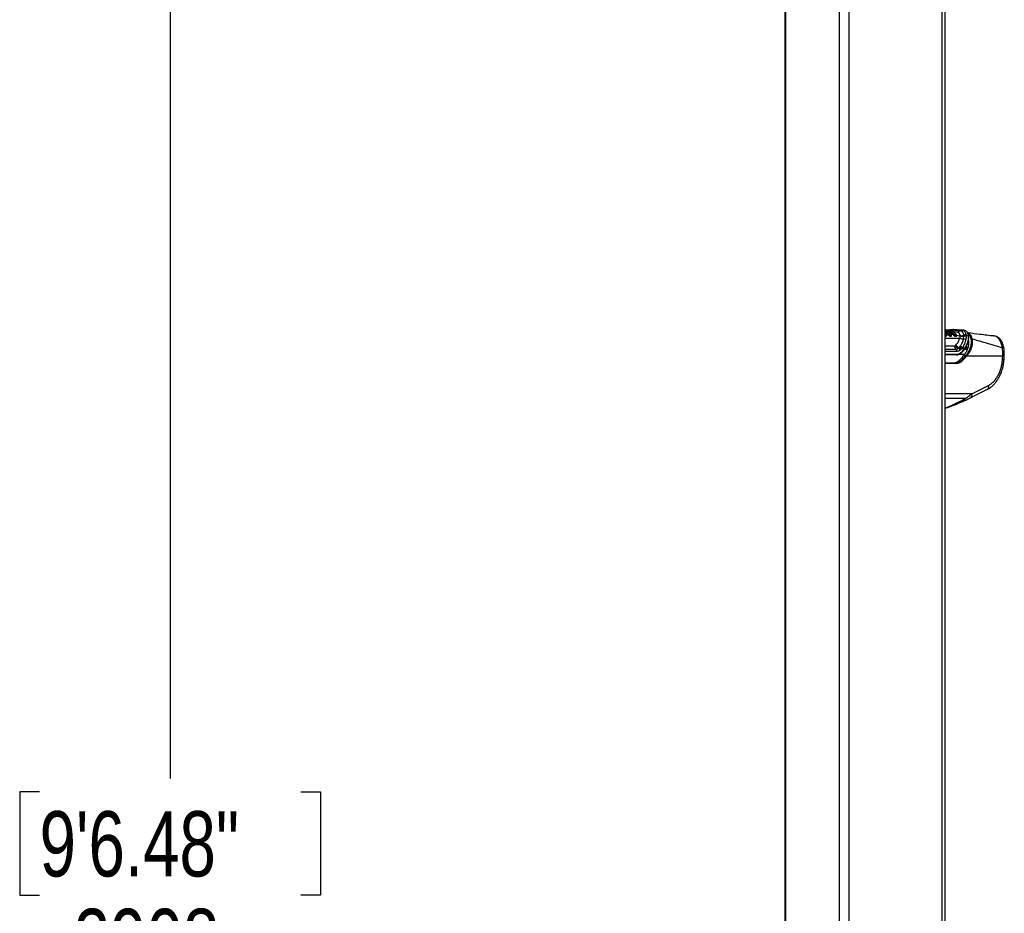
# Model space of a CAD drawing. Header units: millimetres. Extents: x 58489 to 443956, y 19852 to 392375.
# Tile 2 of 66: x 58489 to 96204, y 111750 to 145978. Entities that reach past the tile are written whole.
import ezdxf

# ---------------------------------------------------------------- set-up
doc = ezdxf.new("R2010")
doc.units = ezdxf.units.MM
doc.header["$LTSCALE"] = 50
doc.layers.add('COMPONENT_GEOMETRY', color=7, linetype='Continuous')
doc.styles.add('SLDTEXTSTYLE0', font='TXT', dxfattribs={"width": 0.75})
doc.dimstyles.new('SLDDIMSTYLE0', dxfattribs={"dimtxt": 2500, "dimasz": 165.1, "dimexe": 0, "dimexo": 0.0625, "dimgap": 625, "dimtad": 0, "dimtih": 1, "dimtoh": 1, "dimdec": 0, "dimrnd": 1e-09, "dimzin": 12, "dimdsep": 46, "dimtxsty": 'SLDTEXTSTYLE0', "dimsah": 1, "dimcen": 0.09, "dimadec": 0, "dimazin": 3, "dimtfac": 1, "dimtdec": 0, "dimtofl": 0, "dimtmove": 0, "dimatfit": 3, "dimfxl": 1, "dimfrac": 2, "dimtolj": 1, "dimtzin": 12, "dimarcsym": 0})

# ---------------------------------------------------------------- blocks, each defined once
blk = doc.blocks.new('_D_4')
at = {"layer": 'COMPONENT_GEOMETRY', "color": 7}
for p, q in [((93661, 185501), (64094, 185501)), ((64253, 185501), (64253, 116916)), ((59251, 116408), (58489, 116408)), ((58489, 116408), (58489, 112439)), ((69254, 116408), (70016, 116408)), ((70016, 116408), (70016, 112439)), ((58489, 112439), (59251, 112439)), ((70016, 112439), (69254, 112439)), ((64253, 40114), (64253, 108699)), ((84894, 40114), (64094, 40114))]:
    blk.add_line(p, q, dxfattribs=at)
for points in [[(64253, 185501), (64227, 185335), (64278, 185335)], [(64253, 40114), (64278, 40279), (64227, 40279)]]:
    blk.add_solid(points, dxfattribs=at)
at = {"layer": 'COMPONENT_GEOMETRY', "color": 7, "char_height": 2500, "attachment_point": 1, "style": 'SLDTEXTSTYLE0'}
for s, insert in [('9\'6.48"', (59251, 115662)), ('2908', (60558, 111922))]:
    blk.add_mtext(s, dxfattribs=dict(at, insert=insert))

msp = doc.modelspace()

# ---------------------------------------------------------------- linework, layer by layer
at = {"color": 7, "linetype": 'Continuous', "lineweight": 25}
for p, q in [((87791.57, 184989.24), (87791.57, 45323.44)), ((93936.81, 41289.23), (93936.81, 184989.24)), ((93953.25, 133952.44), (93936.81, 133974.14)), ((93951.51, 134093.88), (93946.33, 134093.33)), ((94005.11, 133967.43), (94003.61, 133969.38)), ((94007.3, 133964.55), (94005.11, 133967.43)), ((94017.32, 133977.02), (94018.82, 133975.07)), ((94018.82, 133975.07), (94021.03, 133972.18)), ((94038, 133985.82), (94040.26, 133982.86)), ((94040.26, 133982.86), (94135.81, 133963.64)), ((94042.38, 134065.26), (94043.28, 134065.17)), ((94043.28, 134065.17), (94044.57, 134065.04)), ((94056.99, 134078.17), (94058.3, 134078.04)), ((94147.58, 134067.15), (94058.3, 134078.04)), ((94143.13, 133957.99), (94141.03, 133960.87)), ((94148.84, 134067.02), (94147.58, 134067.15)), ((94147.79, 133940.98), (94231.3, 133924.4)), ((94233.77, 133921.28), (94231.3, 133924.4)), ((94238.43, 133915.59), (94233.77, 133921.28)), ((94244.65, 133932.5), (94246.97, 133929.59)), ((94246.97, 133929.59), (94251.33, 133924.3)), ((94380.41, 134013.46), (94250.84, 134029.33)), ((94265.38, 133941.37), (94269.33, 133936.57)), ((94269.33, 133936.57), (94354.33, 133919.22)), ((94354.33, 133919.22), (94353.86, 133920.78)), ((94360.77, 133907.47), (94364.81, 133897.72)), ((94364.81, 133897.72), (94365.12, 133896.7)), ((94364.81, 133897.72), (94509.69, 133868.56)), ((94365.12, 133896.7), (94365.64, 133894.83)), ((94384.16, 134013), (94380.41, 134013.46)), ((94490.69, 134064), (94485.89, 134064.56)), ((94492.9, 134063.72), (94490.69, 134064)), ((94546.26, 134093.75), (94550.92, 134093.21)), ((94550.92, 134093.21), (94553.05, 134092.97)), ((94647.81, 134081.28), (94553.05, 134092.97)), ((94737.94, 134047.21), (94647.81, 134081.28)), ((94652.36, 133886.45), (94650.9, 133902.34)), ((94738.1, 133893.91), (94739.02, 133876.49)), ((94738.1, 133893.91), (94835.94, 133872.21)), ((94328.2, 133498.72), (94344.77, 133515.16)), ((94509.69, 133868.56), (94509.61, 133886.98)), ((94643.64, 133753.67), (94653.46, 133859.99)), ((94653.46, 133859.99), (94652.36, 133886.45)), ((94739.67, 133847.43), (94728.23, 133728.38)), ((94739.02, 133876.49), (94739.67, 133847.43)), ((94844.7, 133671.67), (94835.25, 133705.85)), ((95804.51, 133868.68), (95739.52, 133872.51)), ((94364.4, 133139.83), (93936.81, 133139.83)), ((94324.25, 133495.22), (94328.2, 133498.72)), ((94442.11, 133390.61), (94452.98, 133400.86)), ((94452.98, 133400.86), (94471.04, 133420.43)), ((94471.04, 133420.43), (94496.07, 133448.33)), ((94496.07, 133448.33), (94511.85, 133467.81)), ((94525.31, 133331.08), (94510.43, 133317.43)), ((94571.92, 133378.06), (94544.51, 133350.25)), ((94588.12, 133410.63), (94571.92, 133378.06)), ((94682.19, 133378.06), (94571.92, 133378.06)), ((94588.12, 133410.63), (94703.05, 133410.63)), ((94703.05, 133410.63), (94682.19, 133378.06)), ((94684.18, 133357.98), (94684.41, 133358.25)), ((93936.81, 132840.86), (94348.47, 132840.86)), ((94474.3, 132925.63), (94551.51, 132925.63)), ((96141.72, 133090.86), (94760.62, 133090.86)), ((94958.89, 131653.36), (95592.05, 131969.98))]:
    msp.add_line(p, q, dxfattribs=at)
at = {"color": 8, "linetype": 'Continuous', "lineweight": 25}
for p, q in [((87818.5, 184989.24), (87818.5, 45266.68)), ((89879.42, 184989.24), (89879.42, 41289.23)), ((90248.98, 184989.24), (90248.98, 41289.23)), ((93816.08, 184989.24), (93816.08, 41289.23)), ((94020.97, 134066.88), (94042.38, 134065.26)), ((94203.39, 134080.13), (94085.33, 134074.74)), ((93936.81, 133780.9), (94502.58, 133780.9)), ((94826.83, 133669.92), (94844.11, 133669.92)), ((93936.81, 133485.44), (94296.09, 133485.44)), ((93936.81, 133358.43), (94359.92, 133358.43)), ((94397.22, 133273.76), (93936.81, 133273.76)), ((93936.81, 133170.88), (94385.6, 133170.88)), ((94682, 133150.72), (94437.55, 133150.72)), ((94683.65, 133357.37), (94796.25, 133357.37)), ((94802.43, 133375.16), (94696.94, 133375.16)), ((94735.23, 133436.63), (94823.77, 133436.63)), ((94366.06, 132813.45), (93936.81, 132813.45)), ((94958.89, 131653.36), (93936.81, 131653.36)), ((94702.36, 131464.71), (93936.81, 131464.71))]:
    msp.add_line(p, q, dxfattribs=at)
at = {"color": 8, "linetype": 'Continuous', "lineweight": 25, "flags": 128}
for points in [[(93947.71, 133954.71), (93942.93, 133961.44), (93938.12, 133968.1), (93936.81, 133969.88)], [(93943.81, 134093.08), (93940.1, 134092.52), (93938.47, 134092.17)], [(93946.34, 134093.36), (93942.42, 134092.77), (93938.61, 134091.86)], [(94169.2, 133900.98), (94169.56, 133900.26), (94173.89, 133870.04), (94168.21, 133853.15), (94159.68, 133845.92), (94147.3, 133843.28), (94131.58, 133846), (94112.42, 133854.74), (94087.36, 133872.32), (94057.12, 133900.78), (94027.39, 133937.09), (94027.39, 133937.09)], [(93936.81, 133858.52), (93937.77, 133860.37), (93938.85, 133862.08)], [(96190.45, 133388.02), (96189.19, 133391.49), (96182.42, 133397), (96170.02, 133401.5), (96152.37, 133404.87), (96129.98, 133407)]]:
    msp.add_lwpolyline(points, dxfattribs=at)
at = {"color": 7, "linetype": 'Continuous', "lineweight": 25, "flags": 128}
for points in [[(93962.39, 134093.75), (93954.9, 134094.13), (93951.52, 134093.91)], [(94027.39, 133937.09), (94024.92, 133940.58), (94022.44, 133944.06), (94019.95, 133947.52), (94017.44, 133950.96), (94014.93, 133954.38), (94012.4, 133957.79), (94009.86, 133961.18), (94007.3, 133964.55)], [(94021.03, 133972.18), (94023.61, 133968.78), (94026.18, 133965.35), (94028.74, 133961.91), (94031.28, 133958.45), (94033.81, 133954.97), (94036.33, 133951.47), (94038.83, 133947.96), (94041.33, 133944.43)], [(94040.26, 133982.86), (94042.87, 133979.41), (94045.48, 133975.93), (94048.07, 133972.44), (94050.65, 133968.93), (94053.21, 133965.4), (94055.77, 133961.86), (94058.31, 133958.29), (94060.84, 133954.71)], [(94142.16, 133954.71), (94141.63, 133955.47), (94141.1, 133956.22), (94140.57, 133956.97), (94140.04, 133957.72), (94139.5, 133958.47), (94138.97, 133959.22), (94138.44, 133959.97), (94137.9, 133960.72)], [(94644.52, 133100.76), (94652.61, 133111.23), (94660.65, 133121.8), (94668.62, 133132.46), (94676.53, 133143.2), (94684.39, 133154.03), (94692.18, 133164.96), (94699.91, 133175.97), (94707.58, 133187.06)], [(96193.39, 132965.34), (96195.21, 132998.83), (96200.67, 133099.26)], [(94907.57, 131493.72), (95156.44, 131618.16), (95540.74, 131810.38)]]:
    msp.add_lwpolyline(points, dxfattribs=at)
at = {"color": 8, "linetype": 'Continuous', "lineweight": 25}
for centre, radius, start, end in [((93956.4, 134047.48), 46.68, 95.998867, 111.899031), ((94351.92, 133908.89), 10.6, 16.765623, 76.835649), ((94829.4, 133853.92), 19.42, 7.973184, 70.337863), ((94560.09, 133245.72), 18.74, 324.680691, 36.633647), ((94669.56, 133366.62), 17.04, 330.602972, 42.152631), ((96155.22, 133206.85), 116.77, 263.364817, 292.904724), ((94832.47, 131605.98), 135.01, 303.579527, 20.543485), ((94614.31, 131453.38), 88.78, 300.01833, 7.330927)]:
    msp.add_arc(centre, radius, start, end, dxfattribs=at)
at = {"color": 7, "linetype": 'Continuous', "lineweight": 25}
for centre, radius, start, end in [((94001.62, 133989.09), 19.81, 275.787474, 322.454834), ((94005.21, 133984.49), 20.04, 275.987707, 322.121628), ((94043.18, 133954.96), 28.06, 95.986745, 142.132043), ((94032.15, 134066.25), 10.28, 272.497988, 354.461975), ((94034.27, 134066.11), 10.36, 272.486596, 354.072379), ((94058.92, 134063.64), 14.41, 92.459424, 174.417824), ((94136.44, 133957.32), 6.35, 37.597306, 95.682804), ((94226.07, 133948.08), 24.25, 282.470984, 320.032868), ((94229.81, 133942.26), 28.02, 287.925615, 320.162248), ((94281.38, 133899.52), 38.95, 108.011742, 140.487397), ((94135.17, 134016.12), 195.32, 315.347582, 319.860721), ((94352.64, 133909.84), 9.67, 329.499278, 12.589518), ((94388.44, 134131.29), 118.11, 266.100637, 325.595424), ((94392.26, 134132.85), 120.12, 266.135489, 325.02557), ((94541.65, 134026.26), 67.64, 86.093473, 145.520012), ((94546.38, 134025.89), 67.48, 86.141468, 145.615574), ((94548.55, 134025.74), 67.38, 86.171952, 145.686567), ((94682.52, 133774.23), 131.96, 65.090516, 103.864845), ((94681.31, 133756.37), 133.26, 64.33861, 102.546605), ((93967.42, 133850.93), 16.46, 149.556207, 207.679956), ((93976.19, 133856.03), 13.46, 153.843349, 224.287694), ((94346.89, 133849.34), 20.91, 144.817116, 189.412625), ((94558.27, 133668.22), 262.7, 215.639436, 250.606387), ((94367.53, 133859.01), 12.48, 154.7452, 229.544226), ((94615.71, 133987.9), 235.89, 241.341617, 276.798304), ((94581.75, 134094.15), 219.38, 250.800735, 288.77583), ((94594.37, 134079.08), 226.91, 248.088316, 285.093884), ((94647.56, 133612.66), 141.06, 55.118739, 91.593415), ((94678.09, 133726.95), 135.3, 62.92637, 100.489829), ((94957.14, 133710.67), 37.24, 72.283458, 121.481721), ((94479.77, 133498.21), 184.12, 183.975451, 229.388512), ((94544.09, 133624.19), 254.87, 210.398097, 246.413643), ((94546.66, 133648.79), 265.03, 214.487007, 249.300967), ((94287.61, 133276.03), 109.63, 358.813283, 48.730542), ((94358.85, 133166.38), 27.13, 281.80867, 9.536622), ((94371.5, 133256.21), 151.81, 23.780155, 62.283958), ((94384.41, 133257.42), 158.99, 27.601389, 64.451771), ((94403.78, 133276.48), 158.9, 27.664315, 64.957181), ((94431.22, 133302.27), 159.8, 28.309667, 66.059487), ((94462.93, 133323.08), 152.77, 34.964712, 71.324522), ((94566.58, 133244.04), 12.7, 268.114687, 313.869385), ((94690.27, 133397.08), 18.63, 334.008995, 46.66379), ((94343.47, 132818.3), 23.1, 347.887012, 77.516656), ((94544.27, 132889.21), 37.13, 20.911011, 78.753596), ((94722.93, 133068.63), 43.76, 30.524288, 79.322826)]:
    msp.add_arc(centre, radius, start, end, dxfattribs=at)
for centre, major_axis, ratio, start_param, end_param in [((94352.79, 133639.83), (-23.17, 499.73), 0.7063465, 3.10884935, 3.72350434), ((94373.99, 133640.88), (-23.17, 469.72), 0.70624659, 3.10677082, 3.72142581), ((93672.55, 134979.97), (-103.97, 2107.82), 0.70624659, 3.72142581, 3.81498006), ((94305.72, 133340.86), (67.42, 497.76), 0.70062094, 3.23620729, 3.82708896), ((94384.35, 133340.86), (70.7, 497.55), 0.69996931, 3.24072601, 3.83160768), ((94401.94, 133338.45), (70.79, 522.65), 0.70062094, 3.23620729, 3.82708896), ((93818.51, 134540.86), (262.27, 1936.3), 0.70062094, 3.82708896, 3.97332551), ((93897.14, 134540.86), (265.55, 1936.09), 0.70045624, 3.82825334, 3.98276716), ((93914.74, 134538.45), (265.64, 1961.19), 0.70062094, 3.82708896, 3.98160278), ((92876.62, 124918.81), (2776.49, 40435.49), 0.06802614, 4.91718102, 4.92056034)]:
    msp.add_ellipse(centre, major_axis=major_axis, ratio=ratio, start_param=start_param, end_param=end_param, dxfattribs=at)
for points, knots in [([(94135.81, 133963.64), (94117.16, 133986.67), (94089.18, 134021.2), (94048.47, 134051.22), (94002.02, 134078.98), (93964.13, 134086.93), (93935.01, 134093.03)], [0, 0, 0, 0, 0.32846441, 0.49261643, 0.61017597, 1, 1, 1, 1]), ([(94003.61, 133969.38), (94001.26, 133972.36), (93986.29, 133991.33), (93964.52, 134014.75), (93943.07, 134029.73), (93936.81, 134034.09)], [0, 0, 0, 0, 0.11680275, 0.74258623, 1, 1, 1, 1]), ([(93947.71, 133954.71), (93949.19, 133954.53), (93952.17, 133954.16), (93954.24, 133951.3), (93954.19, 133947.8), (93953.02, 133945.33), (93952.59, 133944.43)], [0, 0, 0, 0, 0.27964296, 0.55927671, 0.83889684, 1, 1, 1, 1]), ([(93964.11, 133861.96), (93964.97, 133862.52), (93969.14, 133865.24), (93975.46, 133875.86), (93975.31, 133892.96), (93968.98, 133917.28), (93959.48, 133933.02), (93952.59, 133944.43)], [0, 0, 0, 0, 0.04143881, 0.20129578, 0.49918017, 0.63727286, 1, 1, 1, 1]), ([(93956.09, 133937.09), (93963.41, 133924.9), (93973.55, 133908.03), (93980.22, 133881.62), (93980.06, 133862.52), (93972.6, 133850.52), (93967.62, 133847.31), (93966.56, 133846.63)], [0, 0, 0, 0, 0.35081828, 0.485424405, 0.783987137, 0.954196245, 1, 1, 1, 1]), ([(93958.44, 134085.92), (93972.53, 134085.09), (94005.41, 134083.16), (94038.24, 134079.98), (94056.99, 134078.17)], [0, 0, 0, 0, 0.42873289, 1, 1, 1, 1]), ([(93962.39, 134093.75), (94030.49, 134099.72), (94130.84, 134108.51), (94228.57, 134109.36), (94259.97, 134109.64)], [0, 0, 0, 0, 0.67874978, 1, 1, 1, 1]), ([(94005.11, 133967.43), (94006.21, 133967.54), (94008.43, 133967.75), (94012.26, 133969.46), (94015.96, 133971.94), (94017.87, 133974.02), (94018.83, 133975.06)], [0, 0, 0, 0, 0.24999082, 0.50000257, 0.7499824, 1, 1, 1, 1]), ([(94038, 133985.82), (94036.25, 133985.63), (94032.76, 133985.25), (94026.72, 133982.26), (94021.92, 133978.6), (94019.65, 133976.02), (94018.82, 133975.07)], [0, 0, 0, 0, 0.2796827, 0.55937902, 0.83906627, 1, 1, 1, 1]), ([(94027.39, 133937.09), (94028.5, 133937.19), (94030.72, 133937.4), (94034.59, 133939.04), (94038.37, 133941.43), (94040.34, 133943.43), (94041.33, 133944.43)], [0, 0, 0, 0, 0.24999429, 0.49999148, 0.75001434, 1, 1, 1, 1]), ([(94221.84, 133936.82), (94205.58, 133956.35), (94178.8, 133988.52), (94116.95, 134035.22), (94068.99, 134047.2), (94034.72, 134055.76)], [0, 0, 0, 0, 0.30594293, 0.504043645, 1, 1, 1, 1]), ([(94060.84, 133954.71), (94059.09, 133954.53), (94055.58, 133954.16), (94049.46, 133951.3), (94044.54, 133947.81), (94042.19, 133945.33), (94041.33, 133944.43)], [0, 0, 0, 0, 0.27964176, 0.55927433, 0.83890174, 1, 1, 1, 1]), ([(94041.33, 133944.43), (94050.08, 133933.04), (94065.96, 133912.39), (94093.7, 133886.07), (94116.81, 133869.33), (94134.51, 133860.96), (94148.06, 133858.47), (94157.96, 133860.98), (94163.94, 133865.03), (94165, 133868.98), (94165.23, 133869.81)], [0, 0, 0, 0, 0.25552825, 0.46341188, 0.6109329, 0.71444732, 0.80200031, 0.88710637, 0.9762889, 1, 1, 1, 1]), ([(94057, 134078.17), (94055.37, 134078.1), (94052.09, 134077.98), (94047.58, 134074.46), (94044.61, 134069.83), (94043.64, 134066.42), (94043.28, 134065.17)], [0, 0, 0, 0, 0.27962541, 0.55921861, 0.83883122, 1, 1, 1, 1]), ([(94044.57, 134065.04), (94045.13, 134064.98), (94080.21, 134061.13), (94128.97, 134043.19), (94191.68, 133997.16), (94219.06, 133964.24), (94235.68, 133944.25)], [0, 0, 0, 0, 0.00796253, 0.49576371, 0.69387344, 1, 1, 1, 1]), ([(94058.3, 134078.04), (94070.42, 134076.17), (94118.17, 134068.84), (94188.85, 134032.23), (94235.77, 133977.28), (94255.01, 133954.75)], [0, 0, 0, 0, 0.167171, 0.65860249, 1, 1, 1, 1]), ([(94060.84, 133954.71), (94069.11, 133944.01), (94083.84, 133924.93), (94108.71, 133901.79), (94127.61, 133888.58), (94140.19, 133882.91), (94148.98, 133881.56), (94155.78, 133883.55), (94160.94, 133889.46), (94163.61, 133901.87), (94160.22, 133924.32), (94148.9, 133943.37), (94142.16, 133954.71)], [0, 0, 0, 0, 0.18155098, 0.32379457, 0.40885202, 0.4622954, 0.5041855, 0.54598374, 0.60055807, 0.67730413, 0.80790481, 1, 1, 1, 1]), ([(94137.9, 133960.72), (94137.9, 133960.73), (94137.21, 133961.7), (94136.51, 133962.68), (94135.81, 133963.64)], [0, 0, 0, 0, 0.00964987, 1, 1, 1, 1]), ([(94137.9, 133960.72), (94139.42, 133960.55), (94142.46, 133960.21), (94143.56, 133958.12), (94144.1, 133957.07)], [0, 0, 0, 0, 0.49998338, 1, 1, 1, 1]), ([(94142.16, 133954.71), (94143.68, 133954.54), (94146.72, 133954.21), (94147.8, 133952.13), (94148.34, 133951.1)], [0, 0, 0, 0, 0.50000822, 1, 1, 1, 1]), ([(94165.4, 133869.68), (94166.62, 133871.94), (94170.18, 133878.52), (94171.4, 133892.96), (94167.93, 133915.17), (94158.67, 133936.87), (94149.09, 133949.94), (94146.71, 133953.2)], [0, 0, 0, 0, 0.08537702, 0.24877229, 0.50409061, 0.87638636, 1, 1, 1, 1]), ([(94336.15, 133953.5), (94316.47, 133975.32), (94282.8, 134012.67), (94226.95, 134046.11), (94184, 134061.9), (94157.64, 134065.74), (94148.84, 134067.02)], [0, 0, 0, 0, 0.36024328, 0.61647739, 0.8720902, 1, 1, 1, 1]), ([(94259.97, 134109.64), (94254.76, 134109.81), (94244.36, 134110.17), (94229.17, 134104.51), (94215.02, 134094.87), (94207.26, 134085.05), (94203.39, 134080.13)], [0, 0, 0, 0, 0.24999841, 0.49999996, 0.74999867, 1, 1, 1, 1]), ([(94485.89, 134064.56), (94405.99, 134071.56), (94312.96, 134079.71), (94216.95, 134080.08), (94203.39, 134080.13)], [0, 0, 0, 0, 0.8587374, 1, 1, 1, 1]), ([(94221.84, 133936.82), (94222.94, 133936.92), (94225.16, 133937.12), (94229.01, 133938.77), (94232.75, 133941.19), (94234.7, 133943.23), (94235.68, 133944.25)], [0, 0, 0, 0, 0.2499904, 0.5000089, 0.74996751, 1, 1, 1, 1]), ([(94231.3, 133924.4), (94230.05, 133926), (94226.77, 133930.2), (94223.72, 133934.29), (94221.84, 133936.82)], [0, 0, 0, 0, 0.38107116, 1, 1, 1, 1]), ([(94246.96, 133929.6), (94245.99, 133928.59), (94244.04, 133926.56), (94240.43, 133923.95), (94236.8, 133921.99), (94234.79, 133921.51), (94233.78, 133921.27)], [0, 0, 0, 0, 0.24999405, 0.50000679, 0.75000213, 1, 1, 1, 1]), ([(94255.01, 133954.75), (94253.26, 133954.57), (94249.77, 133954.22), (94243.69, 133951.31), (94238.83, 133947.72), (94236.52, 133945.18), (94235.68, 133944.25)], [0, 0, 0, 0, 0.27965552, 0.55931849, 0.83895024, 1, 1, 1, 1]), ([(94235.68, 133944.25), (94237.47, 133941.86), (94240.36, 133937.98), (94243.47, 133934.01), (94244.65, 133932.5)], [0, 0, 0, 0, 0.618312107, 1, 1, 1, 1]), ([(94274.12, 133878.85), (94266.73, 133885.72), (94253.91, 133897.65), (94243.04, 133910.25), (94238.43, 133915.59)], [0, 0, 0, 0, 0.57628852, 1, 1, 1, 1]), ([(94265.38, 133941.37), (94263.79, 133940.97), (94260.6, 133940.18), (94254.84, 133936.81), (94250.13, 133933.03), (94247.82, 133930.51), (94246.97, 133929.59)], [0, 0, 0, 0, 0.2797594, 0.55949555, 0.83924241, 1, 1, 1, 1]), ([(94251.33, 133924.3), (94255.63, 133919.32), (94265.73, 133907.63), (94277.65, 133896.56), (94284.49, 133890.21)], [0, 0, 0, 0, 0.42636473, 1, 1, 1, 1]), ([(94255.01, 133954.75), (94256.11, 133953.27), (94258.32, 133950.32), (94261.79, 133945.86), (94264.19, 133942.86), (94265.38, 133941.37)], [0, 0, 0, 0, 0.335834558, 0.671419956, 1, 1, 1, 1]), ([(94259.97, 134109.64), (94291.17, 134109.36), (94388.31, 134108.51), (94482.4, 134099.72), (94546.26, 134093.75)], [0, 0, 0, 0, 0.32125022, 1, 1, 1, 1]), ([(94269.33, 133936.57), (94277.85, 133927.11), (94291.06, 133912.44), (94311.79, 133895.42), (94325.22, 133887), (94335.32, 133882.91), (94342.76, 133881.56), (94349.81, 133883.24), (94355.55, 133889.42), (94358.17, 133901.7), (94355.7, 133912.97), (94354.33, 133919.22)], [0, 0, 0, 0, 0.23198272, 0.36006543, 0.46687018, 0.51258808, 0.57221444, 0.63194249, 0.71167477, 0.84017281, 1, 1, 1, 1]), ([(94284.49, 133890.21), (94291.71, 133884.23), (94305.19, 133873.06), (94321.22, 133864.28), (94328.81, 133861.72), (94329.8, 133861.39)], [0, 0, 0, 0, 0.50087368, 0.93492612, 1, 1, 1, 1]), ([(94353.86, 133920.78), (94353.61, 133921.55), (94352.24, 133925.76), (94349.03, 133933.4), (94343.48, 133943.6), (94338.59, 133950.2), (94336.15, 133953.5)], [0, 0, 0, 0, 0.06994172, 0.3797795, 0.68985505, 1, 1, 1, 1]), ([(94356.35, 133924.75), (94351.91, 133934.15), (94346.88, 133944.79), (94339.21, 133954.14), (94338.32, 133955.22)], [0, 0, 0, 0, 0.88441646, 1, 1, 1, 1]), ([(94354.84, 133920.26), (94354.31, 133921.79), (94353.53, 133924.07), (94351.99, 133926.25), (94351.48, 133926.97)], [0, 0, 0, 0, 0.66915002, 1, 1, 1, 1]), ([(94356.24, 133864.34), (94357.3, 133865.49), (94361.67, 133870.23), (94364.32, 133881.2), (94363.59, 133894.31), (94361.68, 133902.05), (94360.97, 133904.94)], [0, 0, 0, 0, 0.12429339, 0.51140682, 0.81783527, 1, 1, 1, 1]), ([(94365.64, 133894.83), (94366.39, 133891.71), (94368.41, 133883.26), (94369.06, 133868.67), (94365.83, 133856.32), (94360.72, 133850.88), (94359.43, 133849.51)], [0, 0, 0, 0, 0.17543178, 0.47472804, 0.86803252, 1, 1, 1, 1]), ([(94509.61, 133886.98), (94505.05, 133910.4), (94499.2, 133940.44), (94464.76, 133983.88), (94428.77, 134005.59), (94391.48, 134011.78), (94384.16, 134013)], [0, 0, 0, 0, 0.36977416, 0.47412578, 0.89669032, 1, 1, 1, 1]), ([(94650.9, 133902.34), (94642.56, 133934.97), (94625.99, 133999.82), (94560.34, 134049.97), (94510.2, 134060.19), (94492.9, 134063.72)], [0, 0, 0, 0, 0.39865578, 0.79244749, 1, 1, 1, 1]), ([(94553.05, 134092.97), (94588.79, 134083.44), (94659.68, 134064.55), (94720.78, 133985.53), (94733.03, 133920.72), (94738.1, 133893.91)], [0, 0, 0, 0, 0.37360025, 0.74094324, 1, 1, 1, 1]), ([(94847.03, 133856.02), (94845.94, 133872.36), (94843.33, 133911.43), (94822, 133965.33), (94789.49, 134014.04), (94759.57, 134035.66), (94745.76, 134045.64)], [0, 0, 0, 0, 0.20529554, 0.4908498, 0.76504609, 1, 1, 1, 1]), ([(94800.13, 133992.61), (94956.12, 133973.43), (95296.27, 133931.59), (95626, 133890.77), (95804.51, 133868.68)], [0, 0, 0, 0, 0.45861792, 1, 1, 1, 1]), ([(93938.85, 133862.08), (93939.47, 133861.87), (93942.03, 133860.98), (93947.02, 133859.64), (93951, 133859.4), (93953.23, 133859.27)], [0, 0, 0, 0, 0.12131907, 0.50747118, 1, 1, 1, 1]), ([(93966.56, 133846.63), (93966.17, 133846.42), (93964.25, 133845.37), (93960, 133843.76), (93955.39, 133843.45), (93952.84, 133843.28)], [0, 0, 0, 0, 0.10109216, 0.50337145, 1, 1, 1, 1]), ([(93953.23, 133859.27), (93955.24, 133859.41), (93958.9, 133859.65), (93962.27, 133860.95), (93963.8, 133861.79), (93964.11, 133861.96)], [0, 0, 0, 0, 0.492803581, 0.897036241, 1, 1, 1, 1]), ([(94326.26, 133845.93), (94325.05, 133846.33), (94316.05, 133849.36), (94297.62, 133859.37), (94282.17, 133872.17), (94274.12, 133878.85)], [0, 0, 0, 0, 0.06955515, 0.51521309, 1, 1, 1, 1]), ([(94359.43, 133849.51), (94357.76, 133848.22), (94353.13, 133844.65), (94343.73, 133842.76), (94333.7, 133843.79), (94328.29, 133845.35), (94326.26, 133845.93)], [0, 0, 0, 0, 0.21945455, 0.60641126, 0.85296191, 1, 1, 1, 1]), ([(94329.8, 133861.39), (94331.43, 133860.92), (94335.74, 133859.68), (94343.73, 133858.85), (94351.21, 133860.39), (94354.89, 133863.27), (94356.24, 133864.34)], [0, 0, 0, 0, 0.14734175, 0.39110015, 0.7755666, 1, 1, 1, 1]), ([(94344.77, 133515.16), (94366.15, 133538.27), (94406.87, 133582.31), (94467.07, 133670.21), (94488.85, 133738.11), (94502.58, 133780.9)], [0, 0, 0, 0, 0.28989535, 0.55241386, 1, 1, 1, 1]), ([(94502.58, 133780.9), (94506.16, 133806.71), (94510.22, 133836.05), (94509.75, 133865.06), (94509.69, 133868.56)], [0, 0, 0, 0, 0.87948217, 1, 1, 1, 1]), ([(94511.85, 133467.81), (94537.04, 133505.02), (94587.91, 133580.14), (94627.18, 133678.79), (94640.03, 133737.25), (94643.64, 133753.67)], [0, 0, 0, 0, 0.41375991, 0.83531713, 1, 1, 1, 1]), ([(94728.23, 133728.38), (94714.1, 133673.76), (94685.42, 133562.9), (94620.87, 133461.88), (94588.12, 133410.63)], [0, 0, 0, 0, 0.4927064, 1, 1, 1, 1]), ([(94703.05, 133410.63), (94732.48, 133461.65), (94788.94, 133559.54), (94835.45, 133718.64), (94835.78, 133820.5), (94835.94, 133872.21)], [0, 0, 0, 0, 0.34902213, 0.66957961, 1, 1, 1, 1]), ([(94706.12, 133389.49), (94710.7, 133395.71), (94736.9, 133431.27), (94774.2, 133504.61), (94815.27, 133607.71), (94839.48, 133715.04), (94848.93, 133798.83), (94845.03, 133844.72), (94844.05, 133856.22)], [0, 0, 0, 0, 0.04490162, 0.25688934, 0.48106257, 0.70580412, 0.92623407, 1, 1, 1, 1]), ([(94707.58, 133187.06), (94734.48, 133230.35), (94788.99, 133318.03), (94832.86, 133448.12), (94852.16, 133568.09), (94847.21, 133636.89), (94844.7, 133671.67)], [0, 0, 0, 0, 0.283182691, 0.573697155, 0.784527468, 1, 1, 1, 1]), ([(94731.04, 133111.63), (94755.07, 133142.22), (94809.47, 133211.46), (94876.48, 133330.87), (94926, 133465.91), (94950.79, 133606.64), (94942.1, 133696.7), (94937.69, 133742.43)], [0, 0, 0, 0, 0.16325203, 0.36949035, 0.57997306, 0.78674116, 1, 1, 1, 1]), ([(94968.47, 133746.14), (94973.12, 133700.16), (94982.58, 133606.71), (94958.57, 133461.56), (94908.47, 133319.78), (94840.9, 133195.58), (94784.99, 133122.65), (94760.62, 133090.86)], [0, 0, 0, 0, 0.20712587, 0.42091934, 0.62685724, 0.83734616, 1, 1, 1, 1]), ([(96129.98, 133407), (95942.63, 133463.03), (95567.49, 133575.21), (95168.29, 133689.12), (94968.47, 133746.14)], [0, 0, 0, 0, 0.499424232, 1, 1, 1, 1]), ([(96129.98, 133407), (96122.29, 133454.63), (96109.36, 133534.66), (96072.7, 133633.64), (96033.01, 133709.48), (95984.83, 133772.6), (95929.87, 133821.43), (95869.41, 133855.5), (95826.14, 133864.28), (95804.51, 133868.68)], [0, 0, 0, 0, 0.19646234, 0.33015255, 0.4638467, 0.59793407, 0.73202529, 0.86601258, 1, 1, 1, 1]), ([(96189.47, 133388.03), (96186.06, 133412.93), (96178.21, 133470.19), (96152.95, 133555.28), (96116.71, 133638.38), (96070.59, 133710.5), (96017.9, 133768.97), (95957.79, 133815.92), (95890.17, 133848.92), (95837.89, 133866.5), (95808.13, 133867.57), (95804.66, 133867.7)], [0, 0, 0, 0, 0.104717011, 0.240806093, 0.38029287, 0.506587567, 0.629301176, 0.745914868, 0.8602351, 0.983706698, 1, 1, 1, 1]), ([(94296.09, 133485.44), (94296.22, 133485.44), (94302.35, 133485.46), (94312.42, 133487.24), (94320.88, 133492.95), (94324.25, 133495.22)], [0, 0, 0, 0, 0.01210352, 0.60630152, 1, 1, 1, 1]), ([(94359.92, 133358.43), (94378.39, 133360.71), (94407.62, 133364.31), (94432.82, 133383.53), (94442.11, 133390.61)], [0, 0, 0, 0, 0.63147408, 1, 1, 1, 1]), ([(94510.43, 133317.43), (94495.1, 133306.24), (94459.91, 133280.56), (94419.84, 133276.22), (94397.22, 133273.76)], [0, 0, 0, 0, 0.43561033, 1, 1, 1, 1]), ([(94544.51, 133350.25), (94539.74, 133345.48), (94533.34, 133339.09), (94526.94, 133332.7), (94525.31, 133331.08)], [0, 0, 0, 0, 0.7455433, 1, 1, 1, 1]), ([(94575.38, 133234.89), (94584.78, 133244.63), (94622.38, 133283.6), (94657.82, 133326.26), (94684.41, 133358.25)], [0, 0, 0, 0, 0.25006634, 1, 1, 1, 1]), ([(94683.56, 133358.49), (94686.32, 133361.46), (94695.41, 133371.25), (94701.96, 133381.71), (94706.52, 133389)], [0, 0, 0, 0, 0.30385022, 1, 1, 1, 1]), ([(96141.72, 133090.86), (96143.49, 133143.26), (96147.05, 133249.44), (96135.72, 133354.03), (96129.98, 133407)], [0, 0, 0, 0, 0.493477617, 1, 1, 1, 1]), ([(96200.53, 133099.22), (96200.7, 133101.52), (96203.82, 133144.6), (96203.17, 133229.63), (96199.18, 133324.38), (96191.22, 133376.23), (96189.42, 133387.94)], [0, 0, 0, 0, 0.02386501, 0.4481648, 0.87540768, 1, 1, 1, 1]), ([(95544.12, 131812.14), (95587.86, 131837.04), (95669.08, 131883.28), (95772.21, 131972.34), (95851.88, 132057.18), (95910.73, 132132.44), (95952.24, 132193.49), (95991.87, 132258.09), (96040.79, 132349.14), (96088.5, 132461.09), (96128.47, 132581.48), (96157.81, 132695.02), (96182.14, 132824.85), (96189.51, 132916.9), (96193.39, 132965.37)], [0, 0, 0, 0, 0.123733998, 0.229726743, 0.317257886, 0.387417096, 0.440644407, 0.477567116, 0.550044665, 0.66096994, 0.731503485, 0.811635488, 0.90082555, 1, 1, 1, 1]), ([(95592.05, 131969.98), (95628.01, 131990.49), (95700.13, 132031.61), (95799.86, 132121.11), (95890.78, 132228.21), (95969.84, 132352.45), (96035.23, 132491.39), (96085.24, 132640.83), (96120.65, 132797.45), (96129.85, 132903.83), (96134.45, 132956.98)], [0, 0, 0, 0, 0.12440485, 0.24947445, 0.37385507, 0.49898973, 0.62338702, 0.7492229, 0.87470114, 1, 1, 1, 1]), ([(94702.36, 131464.71), (94747.81, 131495.73), (94839.34, 131558.18), (94918.86, 131621.49), (94958.89, 131653.36)], [0, 0, 0, 0, 0.49661708, 1, 1, 1, 1]), ([(93936.81, 131093.55), (93942.73, 131095.42), (93986.92, 131109.4), (94075.02, 131140.36), (94204.24, 131187.72), (94345.88, 131243.65), (94499.69, 131307.07), (94603.48, 131352.31), (94658.75, 131376.41)], [0, 0, 0, 0, 0.02226031, 0.16636829, 0.34238767, 0.5358588, 0.75281797, 1, 1, 1, 1]), ([(94658.28, 131376.48), (94692.44, 131391.79), (94772.95, 131427.86), (94855.17, 131467.1), (94901.3, 131490.73), (94907.09, 131493.69)], [0, 0, 0, 0, 0.39197628, 0.92379305, 1, 1, 1, 1])]:
    msp.add_open_spline(points, degree=3, knots=knots, dxfattribs=at)
at = {"color": 8, "linetype": 'Continuous', "lineweight": 25}
for points, knots in [([(93936.81, 134074.21), (93940.24, 134072.53), (93952.05, 134066.75), (93987.95, 134041.77), (94016.47, 134009.89), (94038, 133985.82)], [0, 0, 0, 0, 0.091057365, 0.31381137, 1, 1, 1, 1]), ([(93936.81, 134051.78), (93947.36, 134044.59), (93973.49, 134026.76), (93999.62, 133999.41), (94014.92, 133980.06), (94017.32, 133977.02)], [0, 0, 0, 0, 0.362942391, 0.899766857, 1, 1, 1, 1]), ([(93936.81, 133982.44), (93940.45, 133981.73), (93962.78, 133977.38), (93985.01, 133973.02), (94003.61, 133969.38)], [0, 0, 0, 0, 0.162746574, 1, 1, 1, 1]), ([(93936.81, 133887.31), (93940.04, 133885.73), (93946.17, 133882.74), (93954.53, 133881.59), (93961.33, 133883.54), (93966.48, 133889.46), (93969.16, 133901.86), (93965.77, 133924.32), (93954.45, 133943.37), (93947.71, 133954.71)], [0, 0, 0, 0, 0.07976433, 0.15145328, 0.22299013, 0.31638744, 0.44773211, 0.67124462, 1, 1, 1, 1]), ([(94183.97, 134059.43), (94189.69, 134064.43), (94196.65, 134070.51), (94202.37, 134078.68), (94203.39, 134080.13)], [0, 0, 0, 0, 0.82168768, 1, 1, 1, 1]), ([(94353.86, 133920.78), (94355.56, 133920.03), (94358.97, 133918.52), (94361.4, 133915.68), (94361.41, 133913.89), (94361.41, 133913.71)], [0, 0, 0, 0, 0.47241947, 0.94483672, 1, 1, 1, 1]), ([(94835.94, 133872.21), (94829.85, 133903.13), (94816.35, 133971.6), (94777.03, 134033.22), (94740.87, 134046.16), (94737.94, 134047.21)], [0, 0, 0, 0, 0.4308602, 0.95392089, 1, 1, 1, 1]), ([(94819.19, 133965.64), (94826.41, 133963.28), (94875.62, 133947.17), (94934.04, 133869.52), (94957.95, 133783.84), (94968.47, 133746.14)], [0, 0, 0, 0, 0.08782558, 0.59861161, 1, 1, 1, 1]), ([(94937.69, 133742.43), (94928.71, 133779.6), (94910.95, 133853.1), (94860.81, 133897.98), (94836.03, 133920.16)], [0, 0, 0, 0, 0.5057126, 1, 1, 1, 1]), ([(93952.84, 133843.28), (93950.02, 133843.45), (93945.02, 133843.75), (93939.44, 133845.22), (93936.91, 133846.07), (93936.81, 133846.1)], [0, 0, 0, 0, 0.55406119, 0.98283596, 1, 1, 1, 1]), ([(96190.98, 132965.48), (96191.65, 132964.91), (96194.61, 132962.35), (96177.21, 132959.02), (96148.7, 132957.66), (96134.45, 132956.98)], [0, 0, 0, 0, 0.12647683, 0.56324055, 1, 1, 1, 1]), ([(95592.05, 131969.98), (95594.6, 131948.71), (95599.87, 131904.73), (95583.67, 131850.85), (95561.73, 131818.52), (95543.23, 131813.23), (95539.92, 131812.29)], [0, 0, 0, 0, 0.29708921, 0.6139913, 0.93089051, 1, 1, 1, 1]), ([(93936.81, 131107.29), (93974.76, 131121.69), (94058.01, 131153.3), (94228.59, 131226.78), (94450.7, 131331.19), (94616.45, 131419.13), (94702.36, 131464.71)], [0, 0, 0, 0, 0.13664072, 0.29979819, 0.63706491, 1, 1, 1, 1])]:
    msp.add_open_spline(points, degree=3, knots=knots, dxfattribs=at)

# ---------------------------------------------------------------- dimensions: what is measured, and where the dimension line sits
at = {"layer": 'COMPONENT_GEOMETRY', "color": 7}
dim = msp.add_linear_dim(base=(64252.59, 40114.24), p1=(93724.68, 185500.53), p2=(84957.1, 40114.24), angle=90, dimstyle='SLDDIMSTYLE0', dxfattribs=at)
dim.commit()
dim.dimension.update_dxf_attribs({"geometry": '_D_4', "text_midpoint": (64252.59, 112807.38), "dimtype": 160})

doc.saveas('drawing.dxf')
